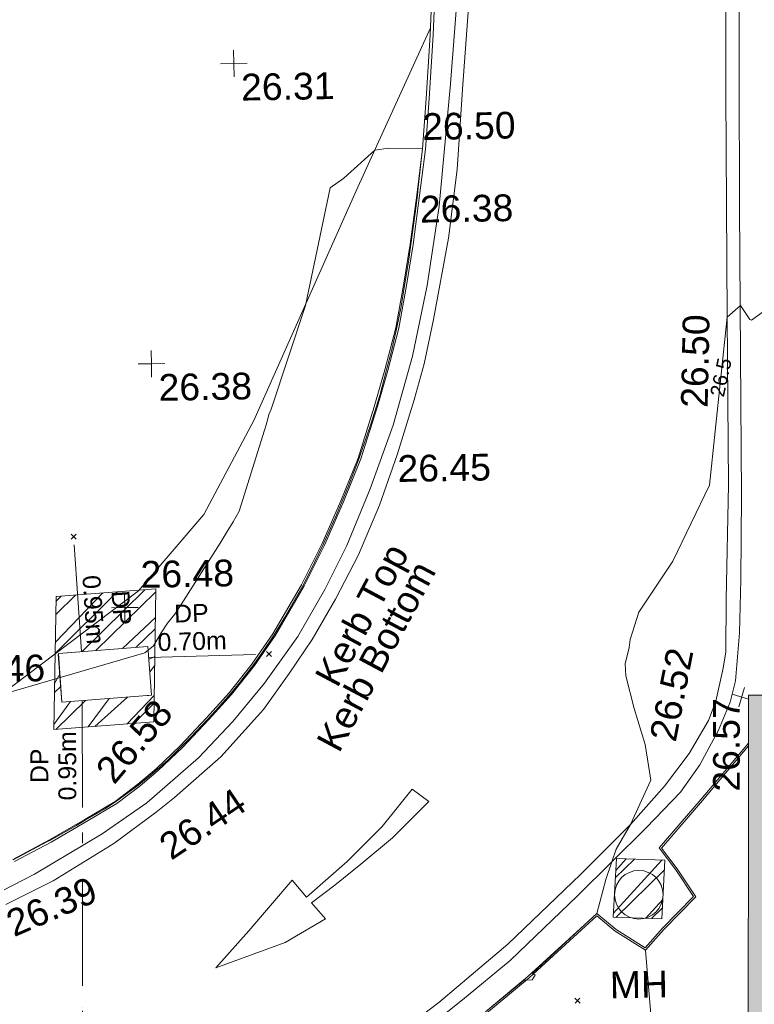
# Model space of a CAD drawing. Header units: millimetres. Extents: x -287732 to 520720, y -88450 to 287754.
# Tile 98 of 256: x -102887 to -92580, y 56187 to 69999. Entities that reach past the tile are written whole.
import ezdxf

# ---------------------------------------------------------------- set-up
doc = ezdxf.new("R2010")
doc.units = ezdxf.units.MM
for name, pattern in [('IMPORT-HIDDEN2 _3_', [4762.5, 3175, -1587.5]), ('IMPORT-UG_ELEC_STREET LIGHTING_QLB2 _2_', [2700, 1500, -300.0000000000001, 0, -250, 150, -300.0000000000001, 0, -200]), ('IMPORT-UG_WATER_QLB2 _2_', [2500, 1500, -300.0000000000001, 0, -50, 150, -300.0000000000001, 0, -200])]:
    doc.linetypes.add(name, pattern=pattern)
for name, color, linetype, lineweight, true_color in [('00_TOPO_EAVE', 7, 'Continuous', 9, 0x666666), ('00_TOPO_KERB_BOTTOM', 1, 'Continuous', 9, 0xff0000), ('00_TOPO_KERB_TOP', 7, 'Continuous', 9, 0xa500a5), ('00_TOPO_LEVEL_SPOT', 7, 'Continuous', 9, 0x666666), ('00_TOPO_ROAD_MARKING_ARROWS', 7, 'Continuous', 9, 0x999999), ('00_TOPO_ROAD_MARKING_YELLOW_CONTINUOUS', 40, 'Continuous', 9, 0xffbf00), ('00_TOPO_SERV_IC', 5, 'Continuous', 9, 0x0000ff), ('00_TOPO_SERV_MH', 7, 'Continuous', 9, 0x666666), ('00_UAV_BUILDING_OUTLINE', 5, 'Continuous', 9, 0x0000ff), ('00_UAV_FORM_LINES', 7, 'Continuous', 9, 0x666666), ('01_DTM_CONTOUR_MNR', 7, 'Continuous', 9, 0xa5a552), ('01_DTM_CONTOUR_MNR_LABELS', 7, 'Continuous', 9, 0xa5a552), ('12333-PUM-2D-U-0001-C01 - Rev2_REVIT IMPORT_dwg', 7, 'Continuous', 9, 0x767676), ('A_RHA_Line', 7, 'Continuous', 9, 0x00a600), ('PUM-CHAMBER EXTENTS', 6, 'IMPORT-HIDDEN2 _3_', 9, 0xff00ff), ('PUM-WATER-MH', 5, 'Continuous', 9, 0x0000ff), ('PUM-WATER-QLB2', 5, 'IMPORT-UG_WATER_QLB2 _2_', 9, 0x0000ff)]:
    doc.layers.add(name, color=color, linetype=linetype, lineweight=lineweight, true_color=true_color)
doc.layers.add('A_RHA_Detail', color=7, linetype='Continuous', lineweight=9)
doc.layers.add('GEN-TEXT', color=7, linetype='Continuous', lineweight=9)
doc.styles.add('Arial_1', font='arial.ttf', dxfattribs={"height": 250})
doc.styles.add('Swis721 Lt BT_1', font='swissl.ttf', dxfattribs={"height": 200})
doc.styles.add('Swis721 Lt BT_2', font='swissl.ttf', dxfattribs={"height": 375})
pattern_1 = [(45, (-533641079.65, -725615854.3560001), (-265.1650429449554, 265.1650429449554), []), (45, (-533640902.873, -725615854.3560001), (-265.1650429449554, 265.1650429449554), [])]

# ---------------------------------------------------------------- blocks, each defined once
blk = doc.blocks.new('12333-PUM-2D-U-0001-C01 - Rev2_REVIT IMPORT_dwg_MSL_Eaves_SYM_1-V36-Site Location Plan Proposed')
at = {"layer": '00_TOPO_EAVE', "color": 254, "true_color": 0xcccccc}
for p, q in [((250.8877005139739, -81.67861505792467), (-356.5791934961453, 116.0873754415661)), ((-116.0873754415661, -356.5791934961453), (116.0873754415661, 356.5791934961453))]:
    blk.add_line(p, q, dxfattribs=at)
blk = doc.blocks.new('12333-PUM-2D-U-0001-C01 - Rev2_REVIT IMPORT_dwg_MM-2077200-Site Location Plan Proposed')
at = {"layer": '00_TOPO_LEVEL_SPOT', "color": 254, "true_color": 0xcccccc, "flags": 128}
for points in [[(500.0000000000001, 0), (0, 0), (0, 500.0000000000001)], [(0, -500.0000000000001), (0, 0), (-500.0000000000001, 0)]]:
    blk.add_lwpolyline(points, dxfattribs=at)
blk = doc.blocks.new('12333-PUM-2D-U-0001-C01 - Rev2_REVIT IMPORT_dwg_MGS62954_T2_Galway_ITM_3d_Rev1-2077680-Site Location Plan Proposed')
at = {"layer": '00_TOPO_KERB_BOTTOM', "color": 254, "true_color": 0xcccccc, "flags": 128}
for points in [[(533806139.9401571, 725627456.8298599), (533806105.4253433, 725626886.4823211), (533806036.0703681, 725626001.4535981), (533805970.4993656, 725625293.4632512), (533805877.9852809, 725624642.3047088), (533805775.0031399, 725623958.9701371), (533805671.7624832, 725623382.3934113), (533805552.0495476, 725622787.5207478), (533805387.6586246, 725622197.920206), (533805229.3759183, 725621678.5365192), (533804988.608489, 725620963.9512194), (533804734.4973958, 725620365.0462211), (533804464.0374304, 725619772.1518586), (533804163.2856736, 725619196.2237427), (533803746.2951062, 725618512.5170188), (533803445.0265604, 725618090.80908), (533803116.5657475, 725617691.2545007), (533802790.6712066, 725617344.122499), (533802416.5643065, 725616957.4173282), (533802071.0469228, 725616642.7215978), (533801810.9507182, 725616430.3828051), (533801483.5203311, 725616187.7642671), (533801053.2982222, 725615944.0994401), (533800549.3773137, 725615664.7059472), (533800029.831859, 725615400.0981418)], [(533810355.3421755, 725616882.756071), (533809679.5505855, 725616105.4077476), (533809078.7236714, 725615433.309346), (533809304.9862095, 725615122.794795), (533809546.7832127, 725614743.2084477), (533809107.3599433, 725614308.0257427), (533808855.9365304, 725614037.766739), (533808454.7804726, 725614298.7392716), (533808186.3488716, 725614528.9717292), (533807953.923121, 725614320.9124221), (533807206.2010142, 725613664.2145764), (533806602.0339164, 725613176.8007493)]]:
    blk.add_lwpolyline(points, dxfattribs=at)
at = {"layer": '00_TOPO_KERB_TOP', "color": 254, "true_color": 0xcccccc, "flags": 128}
for points in [[(533806098.6311299, 725627458.4378293), (533806064.1407425, 725626888.4939319), (533805994.8281994, 725626004.0066792), (533805929.3559828, 725625297.0829521), (533805836.9789293, 725624646.8889029), (533805734.0882259, 725623964.1610618), (533805630.9945978, 725623388.4054582), (533805511.5998663, 725622795.114002), (533805347.6535088, 725622207.1079282), (533805189.6341551, 725621688.5883977), (533804949.440063, 725620975.704734), (533804696.0138569, 725620378.4139204), (533804426.1189581, 725619786.7582799), (533804126.3104803, 725619212.6365073), (533803710.5529168, 725618530.9514431), (533803410.6739064, 725618111.1885402), (533803083.6568386, 725617713.3901975), (533802758.7037123, 725617367.2609593), (533802385.5224333, 725616981.5125803), (533802041.4815199, 725616668.1616126), (533801782.7178325, 725616456.910668), (533801457.6052251, 725616216.0095526), (533801029.3322154, 725615973.4486365), (533800526.0701734, 725615694.4204448), (533800007.5183233, 725615430.3186886)], [(533810354.6483698, 725616843.7985234), (533809698.3311595, 725616088.8511543), (533809110.8705322, 725615431.7045794), (533809325.6813559, 725615136.9059488), (533809578.7475847, 725614739.6285461), (533809125.3411905, 725614290.5976573), (533808859.9289662, 725614005.3018593), (533808439.7390139, 725614278.6569135), (533808186.7015931, 725614495.6858587), (533807970.5331757, 725614302.1795413), (533807222.3285841, 725613645.0579461), (533806617.3242299, 725613156.9686595)]]:
    blk.add_lwpolyline(points, dxfattribs=at)
at = {"layer": '00_TOPO_ROAD_MARKING_ARROWS', "color": 254, "true_color": 0xcccccc, "flags": 128}
blk.add_lwpolyline([(533804190.0000002, 725614750.0000001), (533804380.0000001, 725614520.0000001), (533803810.0000002, 725614200.0000002), (533802830.0000001, 725613860), (533803300.0000001, 725614370.0000001), (533803920.0000001, 725615070.0000001), (533804120.0000001, 725614830.0000001), (533804700.0000001, 725615320.0000002), (533805200.0000001, 725615800.0000001), (533805630, 725616320.0000002), (533805860, 725616140), (533805340, 725615640), (533804890, 725615280.0000001), (533804520.0000001, 725614990)], close=True, dxfattribs=at)
at = {"layer": '00_TOPO_ROAD_MARKING_YELLOW_CONTINUOUS', "color": 254, "true_color": 0xcccccc, "flags": 128}
for points in [[(533806640, 725627590.0000001), (533806510, 725626190.0000002), (533806410.0000001, 725625000.0000001), (533806270.0000001, 725624040.0000001), (533806040.0000001, 725622900.0000001), (533805900.0000001, 725622280.0000001), (533805750, 725621780), (533805500, 725621010), (533805240.0000001, 725620310.0000002), (533804930.0000002, 725619620), (533804600.0000001, 725619000), (533804260, 725618440.0000002), (533803930.0000002, 725617970.0000001), (533803560.0000002, 725617470.0000001), (533802950.0000001, 725616820.0000002), (533802290.0000001, 725616260), (533802030.0000001, 725616060.0000001), (533801430.0000002, 725615630.0000001), (533800570.0000001, 725615120), (533799900.0000001, 725614800)], [(533806550.0000001, 725628440.0000002), (533806340, 725626200.0000004), (533806150.0000001, 725624490), (533805960.0000001, 725623380), (533805740.0000001, 725622390), (533805450.0000001, 725621430.0000002), (533805110.0000001, 725620540.0000001), (533804770.0000001, 725619750), (533804450.0000001, 725619140), (533804060.0000002, 725618490.0000001), (533803580.0000001, 725617840.0000001), (533803130.0000001, 725617310.0000002), (533802640, 725616810.0000002), (533801900.0000001, 725616190.0000002), (533801270.0000001, 725615770.0000001), (533800310.0000002, 725615220.0000002), (533799700.0000001, 725614920)], [(533810740, 725633680.0000002), (533810580.0000001, 725633310.0000002), (533810480, 725632960.0000001), (533810400.0000001, 725632540.0000001), (533810350.0000001, 725631970.0000001), (533810310.0000002, 725631430.0000002), (533810290.0000001, 725630760), (533810260, 725629910.0000001), (533810240, 725628350), (533810200.0000001, 725626010), (533810160.0000001, 725622860), (533810140.0000001, 725620510.0000001), (533810080.0000001, 725618900.0000001), (533810060.0000002, 725618170.0000001), (533810020.0000001, 725617940.0000002), (533809910.0000001, 725617480), (533809800.0000001, 725617210.0000001), (533809520.0000001, 725616750), (533809170.0000001, 725616300.0000001), (533808680.0000002, 725615770.0000001), (533807970.0000001, 725615080.0000001), (533806930.0000002, 725614120), (533805950.0000001, 725613320.0000001), (533805130.0000001, 725612720.0000001)], [(533810750.0000001, 725633060.0000001), (533810640, 725632660.0000001), (533810590, 725632380), (533810540.0000001, 725631750.0000001), (533810500.0000001, 725630750.0000001), (533810420.0000001, 725628360), (533810390.0000001, 725626270), (533810360, 725624400), (533810340, 725622330.0000001), (533810320.0000001, 725620350.0000001), (533810290.0000001, 725619180.0000002), (533810260, 725618430.0000001), (533810190.0000002, 725617760.0000001), (533810110, 725617460.0000001), (533809940.0000002, 725617070.0000002), (533809670.0000001, 725616590.0000002), (533809390.0000001, 725616210.0000002), (533808900.0000001, 725615720.0000001), (533807920.0000001, 725614780.0000001), (533806960.0000001, 725613890), (533806280.0000001, 725613350), (533805450.0000001, 725612710.0000001)]]:
    blk.add_lwpolyline(points, dxfattribs=at)
at = {"layer": '00_TOPO_SERV_IC', "color": 254, "true_color": 0xcccccc}
for p, q in [((533801955, 725618386.2000002), (533800697.7000001, 725618310.0000001)), ((533801993.1000001, 725617700.4), (533801955, 725618386.2000002)), ((533800735.8000002, 725617624.2000002), (533800697.7000001, 725618310.0000001)), ((533800735.8000002, 725617624.2000002), (533801993.1000001, 725617700.4))]:
    blk.add_line(p, q, dxfattribs=at)
at = {"layer": '00_TOPO_SERV_MH', "color": 254, "true_color": 0xcccccc}
blk.add_circle((533808781.6129928, 725614781.9098063), 340.9680204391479, dxfattribs=at)
at = {"layer": '00_UAV_FORM_LINES', "color": 254, "true_color": 0xcccccc, "flags": 128}
for points in [[(533795844.8815, 725616324.8595002), (533797958.8815001, 725616769.8595002), (533798972.8815001, 725617144.8595002), (533799875.8815001, 725617738.8595002), (533801838.8815001, 725619165.8595), (533802770.8815, 725620219.8595002), (533803496.8815001, 725621528.8595002), (533804988.8815001, 725624723.8595), (533806070.4695057, 725626993.0749533)], [(533806156.2705001, 725609553.1975001), (533806139.2704999, 725609113.1975002), (533806255.2705, 725608893.1975), (533806443.2704999, 725608780.1975), (533806663.2705001, 725608743.1975001), (533808495.2705001, 725609074.1975002), (533808713.2705001, 725609182.1975001), (533808904.2705001, 725609410.1975001), (533808976.2705, 725609618.1975002), (533808984.2705001, 725609995.1975), (533808974.2705, 725612256.1975001), (533808859.928966, 725614005.301859)]]:
    blk.add_lwpolyline(points, dxfattribs=at)
at = {"layer": '01_DTM_CONTOUR_MNR', "color": 254, "true_color": 0xcccccc, "flags": 128}
for points in [[(533799880, 725617740), (533801909.914125, 725618296.0734379), (533802034.8534694, 725618394.128913), (533802145.7172343, 725618571.8575853), (533802235.3913521, 725618704.4585694), (533802341.9065344, 725618831.133168), (533802434.1890168, 725618966.6411924), (533802993.5457043, 725619818.0933613), (533803095.9651719, 725619977.922924), (533803182.8592484, 725620113.0545322), (533803268.5982611, 725620261.3345709), (533803644.2159475, 725621391.7930505), (533803669.6369761, 725621465.6549402), (533803692.7610241, 725621548.2495645), (533803710.4542215, 725621607.3561463), (533803742.6926121, 725621683.3430934), (533804250.0000001, 725623130.0000001), (533804625.3864735, 725624772.0876467), (533804816.4639038, 725624906.8850267), (533805260.0000001, 725625290.0000001), (533805454.6526419, 725625314.7553817), (533805930.0000002, 725625300.0000001), (533805861.3543543, 725624755.1291292), (533805846.5934067, 725624648.3516484), (533805827.0454546, 725624501.0227274), (533805744.0559442, 725623960.0000001), (533805704.7211612, 725623715.6378918), (533805645.2898551, 725623386.1775364), (533805590.0000001, 725623090.0000001), (533805526.4518877, 725622795.8870282), (533805443.0952381, 725622465.4761907), (533805372.0310125, 725622204.4922471), (533805268.2456141, 725621848.9181288), (533805214.7311828, 725621683.8172042), (533805137.3262032, 725621448.315508), (533804964.0334796, 725620972.9832604), (533804808.0284554, 725620586.3516262), (533804716.0662123, 725620374.6445961), (533804633.0462185, 725620182.5560226), (533804445.0815852, 725619779.94561), (533804246.5966387, 725619389.2296921), (533804146.9665273, 725619204.3444909), (533803885.7459208, 725618760.0582751), (533803731.8722945, 725618519.063853), (533803551.3918068, 725618261.5861344), (533803430.0554401, 725618099.97228), (533803232.5083613, 725617852.943144), (533803101.4025975, 725617699.2987015), (533802889.649792, 725617467.1393898), (533802777.5641026, 725617352.4358975), (533802542.0512822, 725617107.1794873), (533802403.3796296, 725616971.0802469), (533802208.4244671, 725616787.0759964), (533802054.8361824, 725616655.1638176), (533801925.0000001, 725616550), (533801793.3516484, 725616446.6483519), (533801657.3809524, 725616349.6428572), (533801464.4202899, 725616213.3695652), (533801319.045982, 725616123.7387195), (533801034.5118343, 725615963.2322487), (533800908.9311741, 725615891.8097167), (533800531.6666666, 725615687.5), (533800491.5384616, 725615667.6923078), (533800011.9973545, 725615427.0039684)], [(533806602.5000001, 725613177.5), (533807150.0000001, 725613610.0000001), (533807264.1671585, 725613616.9124877), (533807307.8859989, 725613680.7636969), (533807270, 725613710.0000001), (533807950.8333335, 725614319.1666667), (533808190.0000002, 725614530), (533808322.3076183, 725615005.4309932), (533808410.0000001, 725615250.0000001), (533808476.1438225, 725615428.3140285), (533808680.0000002, 725615770.0000001), (533808977.9028106, 725616386.648094), (533808909.1861665, 725616887.9986811), (533808763.7340298, 725617395.6799086), (533808651.6115262, 725617855.9685165), (533808648.2487285, 725618022.9049296), (533808708.0903791, 725618250.4518951), (533808723.6519209, 725618365.9307334), (533808849.1331877, 725618743.8452553), (533809339.7651997, 725619451.7490873), (533809875.1461989, 725620510.0000001), (533810058.0744219, 725622019.1296735), (533810160.0000001, 725622860), (533810350.0000001, 725623020.0000001), (533810478.8105677, 725622823.0168436), (533810501.1956522, 725622813.5869566), (533810671.3281751, 725622930.9159535)]]:
    blk.add_lwpolyline(points, dxfattribs=at)
at = {"xscale": 0.375, "yscale": 0.375, "zscale": 0.375}
for name, p in [('12333-PUM-2D-U-0001-C01 - Rev2_REVIT IMPORT_dwg_MM-2077200-Site Location Plan Proposed', (533803304.423657, 725626540.0979731)), ('12333-PUM-2D-U-0001-C01 - Rev2_REVIT IMPORT_dwg_MM-2077200-Site Location Plan Proposed', (533802073.5037912, 725622349.1032761)), ('12333-PUM-2D-U-0001-C01 - Rev2_REVIT IMPORT_dwg_MM-2077200-Site Location Plan Proposed', (533801639.5816965, 725618934.8121763)), ('12333-PUM-2D-U-0001-C01 - Rev2_REVIT IMPORT_dwg_MSL_Eaves_SYM_1-V36-Site Location Plan Proposed', (533810272.2075884, 725617528.1383318))]:
    blk.add_blockref(name, p, dxfattribs=at)
at = {"layer": '00_TOPO_KERB_BOTTOM', "color": 251, "true_color": 0x666666, "insert": (533805878.0000001, 725624637.5296078), "char_height": 375, "width": 1495.902363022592, "attachment_point": 1, "line_spacing_factor": 1.005061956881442, "style": 'Swis721 Lt BT_2'}
blk.add_mtext('26.38', dxfattribs=at)
at = {"layer": '00_TOPO_KERB_BOTTOM', "color": 251, "true_color": 0x666666, "char_height": 375, "attachment_point": 1, "line_spacing_factor": 1.005061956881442, "style": 'Swis721 Lt BT_2'}
for s, insert, width, rotation in [('Kerb Bottom', (533804282.7940468, 725617012.5153646), 3414.456504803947, 60.90088169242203), ('26.39', (533799862.7192007, 725614684.937829), 1495.902363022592, 22.34733980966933)]:
    blk.add_mtext(s, dxfattribs=dict(at, insert=insert, width=width, rotation=rotation))
at = {"layer": '00_TOPO_KERB_TOP', "color": 251, "true_color": 0x666666, "insert": (533805929.4, 725625795.4925017), "char_height": 375, "width": 1495.902363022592, "attachment_point": 1, "line_spacing_factor": 1.005061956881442, "style": 'Swis721 Lt BT_2'}
blk.add_mtext('26.50', dxfattribs=at)
at = {"layer": '00_TOPO_KERB_TOP', "color": 251, "true_color": 0x666666, "char_height": 375, "attachment_point": 1, "line_spacing_factor": 1.005061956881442, "style": 'Swis721 Lt BT_2'}
for s, insert, width, rotation in [('Kerb Top', (533804275.7224284, 725617926.8279929), 2493.170605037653, 60.90088169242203), ('26.58', (533801165.7456414, 725616689.9407512), 1495.902363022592, 48.70920471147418)]:
    blk.add_mtext(s, dxfattribs=dict(at, insert=insert, width=width, rotation=rotation))
at = {"layer": '00_TOPO_LEVEL_SPOT', "char_height": 375, "width": 1495.902363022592, "attachment_point": 1, "line_spacing_factor": 1.005061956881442, "style": 'Swis721 Lt BT_2'}
for s, insert in [('26.31', (533803399.4808528, 725626392.7102245)), ('26.38', (533802168.5808529, 725622201.7102245)), ('26.48', (533801870.1160866, 725619583.5988736))]:
    blk.add_mtext(s, dxfattribs=dict(at, insert=insert))
at = {"layer": '00_TOPO_ROAD_MARKING_YELLOW_CONTINUOUS', "color": 251, "true_color": 0x666666, "char_height": 375, "width": 1495.902363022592, "attachment_point": 1, "line_spacing_factor": 1.005061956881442, "style": 'Swis721 Lt BT_2'}
for s, insert, rotation in [('26.50', (533809490.7836048, 725621605.6817048), 87.79604809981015), ('26.52', (533808968.834602, 725616980.2777616), 77.96613473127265), ('26.44', (533802025.2640841, 725615685.4372826), 32.91180385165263)]:
    blk.add_mtext(s, dxfattribs=dict(at, insert=insert, rotation=rotation))
at = {"layer": '00_TOPO_ROAD_MARKING_YELLOW_CONTINUOUS', "color": 251, "true_color": 0x666666, "insert": (533805500, 725621005.2296078), "char_height": 375, "width": 1495.902363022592, "attachment_point": 1, "line_spacing_factor": 1.005061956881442, "style": 'Swis721 Lt BT_2'}
blk.add_mtext('26.45', dxfattribs=at)
at = {"layer": '00_TOPO_SERV_IC', "color": 251, "true_color": 0x666666, "insert": (533799198.2309359, 725618297.6129621), "char_height": 375, "width": 1495.902363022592, "attachment_point": 1, "line_spacing_factor": 1.005061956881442, "style": 'Swis721 Lt BT_2'}
blk.add_mtext('26.46', dxfattribs=at)
at = {"layer": '00_TOPO_SERV_MH', "insert": (533808353.3795223, 725613711.1681628), "char_height": 375, "width": 949.779278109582, "attachment_point": 1, "line_spacing_factor": 1.005061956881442, "style": 'Swis721 Lt BT_2'}
blk.add_mtext('MH', dxfattribs=at)
at = {"layer": '00_UAV_BUILDING_OUTLINE', "color": 251, "true_color": 0x666666, "insert": (533809848.0412267, 725616209.3535074), "char_height": 375, "width": 1495.902363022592, "attachment_point": 1, "rotation": 88.97971161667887, "line_spacing_factor": 1.005061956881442, "style": 'Swis721 Lt BT_2'}
blk.add_mtext('26.57', dxfattribs=at)
at = {"layer": '01_DTM_CONTOUR_MNR_LABELS', "color": 251, "true_color": 0x666666, "insert": (533809961.1773871, 725622041.7124487), "char_height": 200, "width": 620.5117196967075, "attachment_point": 2, "rotation": 76.88085757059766, "line_spacing_factor": 1.005061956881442, "style": 'Swis721 Lt BT_1'}
blk.add_mtext('26.5', dxfattribs=at)
blk = doc.blocks.new('12333-PUM-2D-U-0001-C01 - Rev2_REVIT IMPORT_dwg-1620468-Site Location Plan Proposed')
at = {"layer": 'PUM-CHAMBER EXTENTS', "true_color": 0xffaaff}
h = blk.add_hatch(dxfattribs=at)
h.set_pattern_fill('FP_3', color=211, style=0, pattern_type=2)
h.set_pattern_definition(pattern_1)
h.paths.add_polyline_path([(159534.3501528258, 1388.643821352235), (160938.3501526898, 1470.643821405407), (161003.3501528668, 3334.64382134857), (159599.3501528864, 3252.643821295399)])
h.paths.add_polyline_path([(159656.1501529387, 1769.843821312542), (159618.0501528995, 2455.64382130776), (160875.3501528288, 2531.843821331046), (160913.4501529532, 1846.043821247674), (160863.3264442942, 1843.006020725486)])
h = blk.add_hatch(dxfattribs=at)
h.set_pattern_fill('FP_3', color=211, style=0, pattern_type=2)
h.set_pattern_definition(pattern_1)
h.paths.add_polyline_path([(168016.3501529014, -1416.356178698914), (168077.3501528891, -593.3561786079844), (167395.3501527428, -559.3561786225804), (167334.3501528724, -1382.356178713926)])
at = {"layer": 'GEN-TEXT', "color": 253, "true_color": 0xaaaaaa}
for p, q in [((159824.9948137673, 4052.288482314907), (159895.7054918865, 4122.999160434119)), ((159895.7054918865, 4052.288482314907), (159824.9948137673, 4122.999160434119)), ((162535.9948137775, 2359.288482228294), (162606.7054918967, 2429.999160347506)), ((162606.7054918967, 2359.288482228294), (162535.9948137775, 2429.999160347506)), ((166780.3501528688, -2578.176131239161), (166851.060830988, -2507.465453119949)), ((166851.060830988, -2578.176131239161), (166780.3501528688, -2507.465453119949))]:
    blk.add_line(p, q, dxfattribs=at)
at = {"layer": 'PUM-CHAMBER EXTENTS', "color": 211, "linetype": 'Continuous', "true_color": 0xffaaff, "flags": 128}
for points in [[(159534.3501528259, 1388.643821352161), (159599.3501528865, 3252.643821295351), (161003.3501528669, 3334.643821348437), (160938.35015269, 1470.643821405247)], [(168077.3501528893, -593.3561786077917), (168016.3501529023, -1416.356178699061), (167334.3501528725, -1382.356178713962), (167395.350152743, -559.3561786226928)]]:
    blk.add_lwpolyline(points, close=True, dxfattribs=at)
at = {"layer": 'PUM-WATER-MH', "color": 161, "true_color": 0xaaaaff}
for p, q in [((159653.3501528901, 1771.643821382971), (159617.3501529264, 2443.643821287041)), ((160874.3501529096, 1843.643821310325), (160855.850191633, 1842.552914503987))]:
    blk.add_line(p, q, dxfattribs=at)
at = {"layer": 'PUM-WATER-QLB2', "color": 161, "true_color": 0xaaaaff}
for p, q in [((159941.0674046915, 2475.220624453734), (159860.3501528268, 4087.643821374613)), ((160883.9663077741, 2376.75303280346), (162571.350152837, 2394.643821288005)), ((159941.6844324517, 1787.148929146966), (158614.7440623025, -79065.35467260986))]:
    blk.add_line(p, q, dxfattribs=at)
blk.add_blockref('12333-PUM-2D-U-0001-C01 - Rev2_REVIT IMPORT_dwg_MGS62954_T2_Galway_ITM_3d_Rev1-2077680-Site Location Plan Proposed', (-533641079.6498471, -725615854.3561786))
at = {"layer": 'PUM-WATER-QLB2', "char_height": 250, "width": 1160.025439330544, "attachment_point": 2, "line_spacing_factor": 0.9417779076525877, "style": 'Arial_1'}
for s, insert, rotation in [('DP\\P0.95m', (160639.5332041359, 3085.018722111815), 272.86581122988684), ('DP\\P0.70m', (161492.3400099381, 3110.908330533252), 0.6074659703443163), ('DP\\P0.95m', (159198.1580961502, 884.5487489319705), 89.05975381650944)]:
    blk.add_mtext(s, dxfattribs=dict(at, insert=insert, rotation=rotation))

msp = doc.modelspace()

# ---------------------------------------------------------------- hatches: boundary and pattern name
at = {"layer": 'A_RHA_Detail', "true_color": 0xc0c0c0}
h = msp.add_hatch(color=9, dxfattribs=at)
h.paths.add_polyline_path([(-80880.60083809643, -68502.79057078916), (-80400.865924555, -68483.41509113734), (-80400.865924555, -62984.64684185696), (-24474.85765177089, -63009.32043784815), (-24456.14471271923, -50840.30023858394), (-36622.55041039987, -50831.65104353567), (-36622.55041039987, -44228.57792613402), (-50959.0526582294, -44218.38599194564), (-50959.0526582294, -42573.78171514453), (-54563.9325804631, -42571.21897729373), (-54565.69773352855, -45054.17447474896), (-92408.82109321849, -45027.27149621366), (-92411.78875845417, -49201.74309222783), (-100061.9988811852, -49201.74309222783), (-100052.2214449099, -64852.82557838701), (-86120.90825229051, -64852.82557838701), (-86092.1662649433, -62957.90041523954), (-84861.10047608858, -62957.90041523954), (-84854.79052929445, -68240.109737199), (-80870.60226892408, -68240.10973722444)])
h.paths.add_polyline_path([(-137238.9269902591, -68461.9384092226), (-132719.7426408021, -68433.0633692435), (-132847.0731201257, -62850.04282283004), (-130454.6837966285, -62916.63108078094), (-130498.2830220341, -61355.85393642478), (-117581.136331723, -61423.42893438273), (-117492.3908565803, -49183.91309190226), (-125136.5200282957, -49178.47881952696), (-125133.572703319, -45032.61887136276), (-163007.1824077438, -45005.6942194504), (-163007.1824076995, -44090.2963411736), (-163123.8521269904, -44090.21339942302), (-163122.6389897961, -42383.75184302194), (-166563.8543419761, -42383.75184298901), (-166565.034908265, -44044.39824208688), (-193158.4656786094, -44025.49275805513), (-193195.152889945, -62863.65652504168), (-137269.7106414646, -62916.63108078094), (-137254.3708868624, -65679.90523788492)])
h.paths.add_polyline_path([(120310.9497607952, -32334.28230164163), (120312.4652266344, -31610.73011961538), (133451.2244789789, -31638.24899384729), (133469.2230092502, -19717.98315780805), (121295.7536929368, -19692.48606430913), (121319.8434528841, -8190.941560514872), (112277.0825930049, -8172.001674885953), (112263.1770823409, -14811.1234547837), (78285.85310969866, -14739.95861438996), (78292.82277619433, -8167.077575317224), (75241.99098605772, -8160.673431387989), (69355.76844233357, -8152.931592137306), (69353.6659720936, -9156.74635762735), (68372.60878945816, -9154.691552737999), (68372.60878945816, -13705.52853215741), (69333.7233474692, -13707.54156770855), (69325.07112547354, -16249.53369228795), (66623.4489111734, -16249.53369228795), (66619.79243935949, -17995.29925530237), (65989.07757494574, -17995.2992552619), (65985.44262772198, -19730.78799483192), (57152.23993377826, -19712.28702421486), (57127.42535098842, -31559.89463417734), (70277.87165424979, -31587.43801817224), (70277.87165431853, -32271.7414715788), (78263.96947909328, -32285.12944888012), (78266.62661740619, -31019.79372153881), (112335.8856506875, -31091.15111860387), (112335.8856506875, -32317.57330553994), (119781.4233959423, -32333.17321913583)])
h.paths.add_polyline_path([(7503.717409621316, -1791.439263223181), (15482.43097392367, -674.0213231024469), (15484.0826588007, 148.1327206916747), (56188.28042539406, 205.5276654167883), (56155.84326007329, 14338.3166313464), (18016.62665935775, 14236.48149539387), (17967.9025208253, 34313.18372071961), (21727.10644863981, 34324.0692624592), (21708.90974962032, 40608.10218321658), (18009.66447159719, 40608.10218321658), (17995.54603706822, 45483.75063442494), (9770.084204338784, 45420.6329473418), (3966.213879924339, 45446.76585222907), (3984.771235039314, 14176.56786832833), (1023.062455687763, 14176.56786837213), (-276.5134647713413, 14190.52623461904), (-231.6790044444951, 5968.135265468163), (-226.4491536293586, 193.7444677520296), (553.0869992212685, 183.4716499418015), (7477.609307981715, 143.2867586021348), (7488.638446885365, -674.0213231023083)])
h.paths.add_polyline_path([(77755.59663317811, 53.47451145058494), (77729.51881611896, 1699.844979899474), (94464.47132486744, 1659.976083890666), (94606.37913471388, 17991.390236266), (88810.4190114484, 18015.03260816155), (88799.89418497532, 14436.74271609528), (69413.88950349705, 14457.8773889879), (69377.35724448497, 99.62816357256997), (75241.99098605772, 67.32134432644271)])
h.paths.add_polyline_path([(61252.12079701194, 46453.95617366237), (105774.7348988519, 46472.68783506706), (105768.2642198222, 61852.61234306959), (92285.13876309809, 61852.61234306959), (92308.59670399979, 65784.30757140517), (96107.4668000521, 65767.60445243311), (96059.68081117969, 75209.20847378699), (101084.8427276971, 75071.88872764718), (104988.0046543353, 74765.36560406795), (108403.6894220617, 74363.8408943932), (112009.2703903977, 73787.25420861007), (115645.3524815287, 73049.69667206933), (116890.8108051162, 72761.69136252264), (120208.9929833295, 71893.18353872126), (120865.241739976, 71703.68484519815), (124135.6329506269, 70669.67317906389), (127435.6253142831, 69480.50055823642), (127820.4368670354, 69394.93141813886), (128274.3081769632, 69331.69585753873), (128731.8791144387, 69306.66104516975), (129189.9401488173, 69320.00258290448), (129645.2782985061, 69371.62688826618), (130094.6997111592, 69461.17185603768), (130535.0520071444, 69588.00939074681), (130963.246434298, 69751.24981927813), (131376.2795165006, 69949.74812590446), (131771.2541232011, 70182.11198903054), (132162.5575600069, 70460.5404660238), (132496.0921583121, 70741.69081113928), (132820.871367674, 71064.98072578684), (133117.4593294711, 71414.31364272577), (133383.77568926, 71787.23923950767), (133616.5473239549, 72178.5372844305), (133817.1647262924, 72590.54524898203), (133982.6025969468, 73017.89547513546), (134111.7005086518, 73457.59040801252), (134203.5529320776, 73906.54590458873), (134257.5155883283, 74361.61286216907), (134272.5462649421, 74819.5993153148), (134250.5259875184, 75277.29281745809), (134189.6227572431, 75731.48297747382), (134090.9274700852, 76178.98397757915), (133955.1324028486, 76616.65691993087), (133783.1900598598, 77041.43184345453), (133576.3064937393, 77450.32925647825), (133335.932843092, 77840.48103920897), (133063.7551572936, 78209.15055532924), (132761.6825665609, 78553.75185442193), (132431.8338935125, 78871.8678050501), (132076.5227905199, 79161.26705197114), (131698.2415080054, 79419.91966861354), (131299.6434187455, 79646.01139197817), (131093.5942456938, 79746.34209763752), (132146.0467355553, 83110.22226145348), (122787.7632953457, 86282.54285518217), (121604.3555412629, 82800.3591886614), (117095.9864227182, 83870.84033785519), (116841.9598400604, 83526.35449572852), (116120.5435466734, 91221.93611972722), (110237.7341284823, 91274.27491021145), (110194.3680786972, 90435.39030214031), (104988.0046543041, 90486.49901390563), (104973.2761846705, 94309.82427956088), (103746.1314668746, 94309.8242795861), (103839.9937121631, 122852.1474271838), (96365.09202306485, 122931.9599470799), (96350.3400238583, 123952.4168585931), (104555.5505249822, 123902.1925226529), (104607.3234458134, 120248.5396156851), (125502.5015002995, 120134.1933400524), (125662.0200253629, 137657.3796882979), (114479.5865733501, 137699.2256881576), (114382.306264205, 129149.9458158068), (104644.159003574, 129187.9975073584), (104577.9931702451, 126217.3903144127), (101184.4926406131, 126159.1566967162), (101264.6166812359, 135959.2655565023), (89967.23178808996, 135988.8856164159), (89927.63362986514, 125823.6463181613), (93630.53562302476, 125840.7948842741), (93580.65688892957, 122931.9599470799), (88697.38835376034, 122904.7310126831), (88679.3898954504, 95739.09143775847), (86378.25848996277, 95739.09143775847), (86378.18187189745, 96178.1008337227), (83279.50743284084, 96200.92083327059), (83273.62493422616, 95735.74732133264), (70169.67509619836, 95733.22421950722), (70166.26842742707, 96272.07409347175), (66674.99731294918, 96257.14073655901), (66654.74538556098, 95755.71092136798), (65784.77231079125, 95755.71092136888), (65887.65094984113, 117470.630565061), (53473.3427162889, 117487.9046429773), (53434.44066309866, 98570.46349063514), (40649.41626916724, 98570.46349063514), (40610.16711559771, 94406.01479078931), (38853.82372868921, 94410.36303440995), (38848.65589191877, 89463.65332729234), (40612.46601912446, 89518.45976927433), (40665.38257362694, 86257.73741128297), (38372.19584460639, 86305.72309285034), (38369.79374539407, 76901.0507917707), (50937.9512507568, 76944.40198294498), (50922.88567286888, 74598.78180889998), (56484.9061132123, 74588.85093771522), (56484.9061132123, 75194.85181995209), (92465.4037153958, 75233.0258166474), (92645.92783662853, 71766.64845094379), (89810.55521366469, 69362.83965827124), (85313.16173974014, 69360.94750420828), (85313.16173974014, 66907.4050808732), (75210.14498263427, 66903.15451589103), (75210.14498263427, 63815.70944550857), (70819.40014309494, 63815.70999200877), (70819.21601505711, 64253.35708059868), (69456.83415683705, 64253.35708059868), (69455.7195737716, 66901.99623166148), (61303.32856759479, 66898.5668068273), (61304.56054988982, 63970.32021231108), (70500.41048208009, 63970.32021219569), (70500.4088543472, 61852.59006207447), (61245.6438848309, 61848.69637488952), (61252.03558504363, 46656.49344428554)])
h.paths.add_polyline_path([(-17153.16561239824, 48569.32684293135), (-17153.16561224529, 60770.38083685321), (-29362.88357759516, 60774.70428694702), (-29362.88357759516, 67399.20394580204), (-43507.24466814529, 67405.01911303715), (-43488.5313307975, 69093.07334175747), (-45766.41866231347, 69109.32868388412), (-45794.3462003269, 67405.01911303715), (-47272.11273194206, 67404.2124544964), (-47272.44887633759, 66454.91798908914), (-86004.56386332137, 66468.63299519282), (-86006.66970787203, 60521.58362721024), (-92662.87722510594, 60521.58362721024), (-92665.2138765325, 50184.35611932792), (-79752.0168396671, 50179.78309939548), (-79752.016597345, 48591.4932381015), (-17157.7163123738, 48569.32845417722)])
h.paths.add_polyline_path([(-201056.4185878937, 48628.75479108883), (-138377.9751621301, 48634.64535779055), (-138377.9751621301, 50133.28201003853), (-125467.710581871, 50134.49626164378), (-125468.6909603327, 60566.1903686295), (-132186.8595614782, 60565.86652591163), (-132187.4203588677, 66533.0197876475), (-170643.3098734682, 66805.61809689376), (-170643.3098732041, 67738.78475848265), (-200340.0100486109, 67488.93693764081), (-200348.7171487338, 60827.78025104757), (-201057.5650552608, 60827.71357558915), (-201056.6510294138, 51102.04313372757)])
h.paths.add_polyline_path([(-240051.5126725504, 54769.19491160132), (-239444.490259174, 54811.10754483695), (-239186.5396223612, 54841.92927608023), (-238764.8191577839, 54940.98166103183), (-238382.4735933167, 55122.46891388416), (-237990.3402229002, 55354.87497234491), (-237269.2031023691, 55936.21515020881), (-237032.4836384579, 56225.56611516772), (-236793.0039602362, 56569.31473944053), (-236554.5880578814, 57004.26389721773), (-236432.7219585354, 57267.46508908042), (-236300.081527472, 57753.26238983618), (-236250.7285154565, 58017.17885684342), (-236235.6490609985, 58516.21786804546), (-236233.2538429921, 58987.85640053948), (-236213.7029795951, 59823.48083769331), (-236363.8287855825, 59820.86038205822), (-236634.0279869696, 60698.06075827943), (-236391.9547756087, 61432.19726339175), (-236225.4740089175, 61435.10319600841), (-236201.6036569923, 62637.68779596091), (-232563.5271750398, 62639.28734435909), (-232563.5271750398, 63049.03842404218), (-232732.1945866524, 63049.15302218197), (-232860.1521277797, 63457.95890274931), (-232731.606808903, 63914.24862697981), (-232560.8209656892, 63914.24862697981), (-232515.1276847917, 70598.00033009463), (-240628.6947849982, 70598.85496273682), (-240629.7923196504, 72350.98321577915), (-246412.6011212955, 72347.36085933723), (-246412.6011212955, 70616.45923936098), (-254449.5805725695, 70618.60952619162), (-254454.637144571, 70754.06491720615), (-254469.7140363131, 73191.66276250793), (-263883.2532625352, 73267.83063688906), (-263902.4181505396, 68260.74348553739), (-263714.8217520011, 68259.82096572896), (-263552.9672900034, 67819.65434396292), (-263719.0883117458, 67392.2068408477), (-263913.6298699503, 67392.20684284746), (-263956.7001913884, 58633.76423459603), (-260181.1963171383, 58611.22607638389), (-260192.3146983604, 56354.25111579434), (-257184.684388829, 56339.46086021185), (-257213.4419957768, 57092.93866021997), (-257338.5163846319, 57093.27331223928), (-257471.0109294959, 57531.74572308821), (-257338.5163845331, 58062.22513696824), (-257203.4956297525, 58064.06881289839), (-257173.5751889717, 58598.54056692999), (-256478.2273617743, 58575.27357994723), (-256478.2273617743, 58788.51859473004), (-256013.0091299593, 58911.92701534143), (-255397.0786664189, 58780.99767617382), (-255397.0786664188, 58595.982422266), (-243809.885361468, 58585.92793201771), (-243805.3570672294, 58352.04527760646), (-243740.939469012, 57884.52572680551), (-243619.0830608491, 57421.84877545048), (-243424.3877545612, 56943.65915412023), (-243247.1437899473, 56608.24157713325), (-243003.0710579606, 56249.99021479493), (-242732.2093200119, 55932.75703082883), (-242371.7230178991, 55603.12658811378), (-242141.255125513, 55424.88676767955), (-241804.9643037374, 55216.88439822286), (-241529.4640827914, 55077.02869055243), (-241100.6275144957, 54917.18295003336), (-240836.2134980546, 54840.82833176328), (-240453.4486195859, 54788.60784130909), (-240218.9578693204, 54777.28227442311)])
h.paths.add_polyline_path([(40276.69022552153, 59895.36417752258), (40328.62676029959, 69196.9439153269), (36588.99968785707, 69217.8245910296), (36619.46637569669, 74674.25962428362), (32264.36460078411, 74687.02318924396), (32233.48293867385, 69156.26826306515), (11916.69390495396, 69269.70959686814), (11966.66200111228, 78218.75165974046), (29087.509017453, 78123.15526808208), (29143.44567205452, 88141.1370047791), (15719.348796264, 88216.09212953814), (15732.60379610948, 90589.9978889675), (4594.294101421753, 90652.19003489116), (4525.129359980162, 78265.12250449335), (10096.76365553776, 78234.01258731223), (10077.43887221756, 74773.03821910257), (4547.641142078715, 74803.91453678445), (4465.579974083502, 60107.1600234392), (19125.89094760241, 60025.30234268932), (19139.86249374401, 62527.53804644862), (31738.59196305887, 62457.19146404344), (31724.55430858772, 59943.11609815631), (38369.79364225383, 59906.01157293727)])
h.paths.add_polyline_path([(-246083.0241259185, 72334.29150213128), (-246083.0594797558, 72334.30275087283), (-246208.2905500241, 72334.29150213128)])
h.paths.add_polyline_path([(-114575.3004830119, 112178.0758695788), (-114575.3246435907, 112178.0758695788), (-114707.2752166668, 115801.5811617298)])
h.paths.add_polyline_path([(-154699.9178765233, 101760.4080976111), (-114382.050333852, 101776.0542914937), (-114382.050333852, 106926.9360164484), (-113755.641395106, 106927.1792101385), (-113757.5507412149, 111847.2721531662), (-114431.6837526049, 111847.2721531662), (-114431.8097758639, 112178.0758695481), (-114575.3004830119, 112178.0758695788), (-114578.9984943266, 121707.2390833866), (-123056.9849702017, 121707.2390833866), (-123068.8201032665, 156452.7036899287), (-119381.2340625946, 156454.1348067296), (-119381.2340625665, 160165.8597952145), (-115501.031452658, 160167.3662801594), (-115503.3750945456, 166206.5793118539), (-132411.7987151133, 166599.6604729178), (-132411.8243278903, 166665.6603411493), (-135275.0124468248, 166664.5490317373), (-135275.0124468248, 166628.1883101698), (-135911.3205076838, 166628.1944502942), (-135911.3479256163, 166352.1604668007), (-152521.1633846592, 166345.7146753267), (-152518.3680955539, 159142.6836790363), (-150699.3133726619, 159117.9265656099), (-150758.5477087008, 122560.691203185), (-151059.2005266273, 122560.691203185), (-151061.0981347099, 121302.4374932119), (-154138.3148337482, 121372.6012653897), (-154138.3148337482, 121865.1834517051), (-154704.3888425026, 121867.2611370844), (-154688.5451973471, 119352.3937021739), (-154745.5933227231, 119352.3715636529), (-154745.5763474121, 118722.1532660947), (-160794.1544526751, 118748.7442832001), (-160794.1544526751, 119410.5425977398), (-163852.1622693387, 119422.408321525), (-163855.0715294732, 118762.2003111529), (-167568.6765459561, 118778.5256058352), (-166634.6619849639, 124395.1277019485), (-166930.050559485, 124500.0918161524), (-167568.6765459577, 124707.6250903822), (-168028.2173235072, 124841.3808647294), (-168630.5006276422, 124991.3056740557), (-169238.2056069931, 125117.4693074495), (-169850.3952285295, 125219.6772876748), (-170466.1255403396, 125297.7720169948), (-171089.11025998, 125351.8553033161), (-171704.4065937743, 125381.1774255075), (-172325.0479971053, 125386.3595015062), (-172782.2248668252, 125374.5832362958), (-173401.7764235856, 125337.4554476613), (-174109.844898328, 125263.4341236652), (-174634.1213722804, 125190.4100126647), (-175245.0145766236, 125080.719099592), (-176047.1958093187, 124895.7675260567), (-176665.4852587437, 124724.7228134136), (-177045.3001228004, 124609.1129151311), (-177631.5127792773, 124405.2077276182), (-176665.4852586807, 118818.5158794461), (-177558.9402083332, 118822.4435768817), (-177662.2853368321, 125263.4341236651), (-176365.3912351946, 126542.9270807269), (-159462.2970490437, 126319.910391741), (-157057.7396790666, 128609.0850976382), (-157060.6673204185, 136153.1661957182), (-158638.8016610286, 137740.2441626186), (-159352.3735831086, 137740.2441626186), (-161634.4140634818, 140201.1078539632), (-168727.9404945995, 140256.8191146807), (-171035.0401161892, 137942.8847305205), (-174184.1459014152, 137942.8847305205), (-176460.1167434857, 140292.2858551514), (-177341.6856934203, 140292.2858551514), (-177341.7113613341, 140358.4281613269), (-183428.5803825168, 140356.0660244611), (-185921.6385985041, 137917.4639994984), (-185921.6385985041, 131757.3091155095), (-186906.8767412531, 131756.9267733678), (-187725.3914540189, 130809.9989183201), (-187724.058890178, 127376.1828148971), (-186481.0281350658, 126304.5577463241), (-186479.4846754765, 122327.2959175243), (-185176.2828158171, 121059.4673825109), (-180304.1129154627, 121059.4673824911), (-180304.1136492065, 118802.0484409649), (-193555.3706955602, 118802.0484409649), (-193555.368699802, 133117.8341649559), (-192593.6442938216, 133118.2073819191), (-192593.6442938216, 134200.8158367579), (-192224.6284783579, 134200.9592041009), (-192225.5653014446, 136615.0101267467), (-192595.0012460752, 136615.0101267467), (-192595.4357332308, 137734.4745165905), (-193589.2709668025, 137734.4746851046), (-193589.2685988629, 147474.570583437), (-193163.2062206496, 147492.8644732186), (-192765.7252967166, 147531.087133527), (-192359.9383250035, 147589.5931622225), (-192199.8207947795, 147616.5827294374), (-191882.7548926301, 147682.9245600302), (-191568.5380070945, 147761.6632019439), (-191257.654638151, 147852.677242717), (-190828.6072909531, 148002.2045655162), (-190647.7999969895, 148070.9514233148), (-190349.7690789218, 148197.8750094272), (-190056.9509284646, 148336.4013817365), (-189769.797051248, 148486.3169427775), (-189405.3590254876, 148698.0567944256), (-189132.906026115, 148873.2749095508), (-188867.542109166, 149059.0543929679), (-188609.6764469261, 149255.1087866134), (-188354.9814055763, 149465.3525772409), (-188079.6339208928, 149713.879248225), (-187884.9836199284, 149901.8220103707), (-187545.928247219, 150265.8040604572), (-187446.29984479, 150378.3960832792), (-187241.3270201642, 150629.2310214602), (-187046.3599558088, 150887.9197697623), (-186861.6992771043, 151154.0634500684), (-186546.1373636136, 151669.829875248), (-186524.4196769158, 151707.0632450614), (-163675.2898318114, 151669.829875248), (-163687.5843045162, 148134.07679455), (-157303.6541541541, 148136.492106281), (-157303.6541541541, 155759.91501608), (-157557.4317586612, 155765.0384228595), (-157555.9168973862, 166678.0466575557), (-187009.2021991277, 166699.7464767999), (-187013.0952111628, 162054.4009359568), (-188707.17754695, 162044.5925187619), (-188705.9961892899, 155021.5333641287), (-188737.9999316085, 154650.5326604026), (-188799.0133969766, 154283.1866125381), (-188857.2045401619, 154035.4341107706), (-188966.1106131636, 153679.3368924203), (-189102.6200311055, 153332.8820747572), (-189265.8911675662, 152998.2056672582), (-189454.9174011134, 152677.371060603), (-189645.2484685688, 152421.3220123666), (-189916.9563410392, 152104.2450531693), (-190212.7041973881, 151809.4634871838), (-190530.6686598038, 151538.7947471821), (-190868.8893671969, 151293.9075915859), (-191225.281078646, 151076.3118324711), (-191597.6465194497, 150887.3490191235), (-192092.8415776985, 150682.5621956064), (-192519.2468154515, 150561.8451365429), (-192903.8930791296, 150482.240889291), (-193187.215491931, 150440.8868273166), (-193594.1866364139, 150407.1257787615), (-193594.5952989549, 151459.9895227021), (-205369.2399268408, 151455.4201247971), (-205354.4523517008, 113350.0822379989), (-207187.1580384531, 113349.3710182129), (-207184.3024929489, 105991.0636522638), (-205312.8748221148, 105991.1901500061), (-205311.2362476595, 101769.6553082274), (-175488.6451201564, 101781.2285901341), (-175488.6451201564, 110889.6985621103), (-154703.4627663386, 110897.5679794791), (-154700.2792295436, 102691.5597281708)])
h.paths.add_polyline_path([(193735.9435693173, 113047.8274774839), (208865.0938716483, 114991.0266430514), (208976.1154123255, 114126.6471160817), (216447.8967332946, 115086.3281915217), (216038.7305308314, 118271.9702413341), (232648.5073383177, 120405.3421626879), (233425.993615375, 114352.0734369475), (240632.2017567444, 115277.6440988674), (239854.8412683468, 121329.9334727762), (256406.8682407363, 123455.8879629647), (257091.7572256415, 118089.1198988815), (264572.2871227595, 119040.8180953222), (261877.8350555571, 138524.7609215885), (259178.7147038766, 138221.6086035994), (259197.3483655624, 137439.0084132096), (254686.1480587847, 136897.0007612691), (255412.6810205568, 131314.8303176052), (240852.7447969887, 129522.4514056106), (239771.0426543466, 137918.8519126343), (240649.5822431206, 138010.1984551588), (240062.3063116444, 142776.6750342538), (239165.7694642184, 142685.0143484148), (237630.9646614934, 151018.3171732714), (266172.8791088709, 154560.7889781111), (271297.1876944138, 142612.4006970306), (276531.7397502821, 144861.098714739), (274941.5029779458, 148527.9037281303), (302074.5307653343, 160134.9084326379), (300215.9323773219, 164320.1841173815), (301528.1613272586, 164907.0997989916), (300405.1237791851, 167477.8916353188), (299016.6944531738, 166945.7181824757), (295626.7488506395, 174518.754428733), (294333.0289184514, 177537.1551681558), (287288.8475947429, 174518.754428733), (289427.6893504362, 169661.0163463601), (272956.7816584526, 162557.1203578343), (271943.2187787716, 164897.4305293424), (267016.3118217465, 162764.0369715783), (268502.3094164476, 159357.0430143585), (265200.4029574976, 157946.4096681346), (226856.416695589, 153146.7821792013), (227510.3041274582, 148852.0205334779), (228280.9873165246, 141179.0007483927), (227302.3544112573, 141050.281300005), (227895.3788235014, 136433.1758633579), (228748.5501749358, 136523.8855003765), (229602.3077302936, 128023.7667641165), (217691.2359889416, 126493.8999679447), (217642.3600127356, 126874.433267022), (215138.5007311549, 126552.8357430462), (215194.9980427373, 126112.965074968), (215015.6132226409, 126089.924757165), (214840.9672575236, 127449.66446064), (192258.7012018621, 124549.1816390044), (193486.3576426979, 114991.0266430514)])
h.paths.add_polyline_path([(-78076.24187439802, 117605.5188722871), (-78076.23951902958, 117610.0871211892), (-78070.318122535, 129485.7330792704), (-74723.15926543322, 129478.385255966), (-74723.15926543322, 125435.7860624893), (-48015.64546086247, 125380.0246061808), (-47996.55031653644, 135872.5822179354), (-61198.15919578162, 135901.5630078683), (-74714.72264144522, 135923.5088764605), (-74723.6287602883, 131865.2975510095), (-78070.318122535, 131872.642169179), (-78062.97909487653, 149549.7689430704), (-58292.26570492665, 149541.5607197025), (-58292.26570491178, 148946.2407608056), (-37707.70924046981, 148937.6946533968), (-37703.30827430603, 159740.0672041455), (-44148.26955755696, 159742.7429641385), (-44148.26955755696, 162961.3319174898), (-49829.95437583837, 162961.3319174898), (-49830.92144130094, 160632.0129326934), (-78494.09026625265, 160643.9130440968), (-78494.09026625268, 161615.1537738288), (-78739.225852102, 161615.2555472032), (-78691.7919454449, 168187.9195488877), (-90844.57645036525, 168126.8149079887), (-90962.52567694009, 152686.7636277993), (-89064.97866809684, 152685.9758215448), (-89079.54115380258, 117610.0871211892), (-78374.80218507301, 117605.6428258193)])
h.paths.add_polyline_path([(69254.82576126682, 129235.9722870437), (69259.97086178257, 136167.789247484), (86068.0992678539, 136131.0235193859), (86008.66431381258, 164703.3084147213), (58789.63167882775, 164723.511581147), (58789.63167882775, 170119.2062865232), (54460.1632489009, 170122.4198087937), (54457.21717773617, 166153.279245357), (47042.2151650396, 166158.7829869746), (47041.10931533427, 164668.9097040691), (39173.27935198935, 164674.7495545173), (39172.83712618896, 164078.9539098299), (17014.87910992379, 164095.4005254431), (17002.38841206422, 147267.1142245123), (12659.63471563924, 147267.1142245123), (12653.60087534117, 139137.9291796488), (17031.41608901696, 139134.6797717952), (17024.5879174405, 129935.3194463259), (39191.34773726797, 129918.8662983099), (39191.34773726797, 129258.2867272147), (69014.0340609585, 129236.1510132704)])
h.paths.add_polyline_path([(39265.62356917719, 139467.8223435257), (33050.91021530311, 139484.1586867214), (33087.56357182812, 153427.9220784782), (39277.60130889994, 153411.6505991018), (39277.60130890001, 152830.3127277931), (43058.29603858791, 152820.3745823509), (43024.83899408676, 140092.5601633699), (39267.2657899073, 140092.5601633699)])
h.paths.add_polyline_path([(1979.548949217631, 189123.2414339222), (18699.10403225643, 189180.0465563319), (18678.46874730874, 195253.6675675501), (24349.02704561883, 195272.9334348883), (24334.96888372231, 199550.7690688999), (28829.78348974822, 199566.0403168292), (28798.3577216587, 208815.6446464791), (24334.949615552, 208806.151404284), (24333.90624841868, 209113.2475694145), (16811.59093053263, 209087.6903002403), (16806.58456499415, 208843.5909093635), (6772.293057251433, 208809.4991440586), (6797.166076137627, 201488.5780549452), (-8471.058649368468, 201436.7038490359), (-8471.058649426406, 200429.0172028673), (-11856.09020770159, 200417.5164702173), (-11823.72827009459, 190892.3684138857), (-7614.729360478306, 190906.6685966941), (-7614.729360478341, 190170.8290169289), (-4608.619189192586, 190169.2993656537), (-4608.238782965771, 190916.8832264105), (1973.379031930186, 190939.2444180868), (1977.122761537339, 189837.3456693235)])
h.paths.add_polyline_path([(-20506.22133143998, 190640.0286460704), (-20122.28942212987, 206347.1214480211), (-41550.34215551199, 207015.2557957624), (-41462.26177903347, 210449.6195896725), (-31391.41053372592, 210152.0276719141), (-31078.64493155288, 223862.5743669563), (-44305.08575743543, 224230.7972280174), (-44490.79956591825, 211865.5542346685), (-47510.12209648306, 211942.9901385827), (-47722.57925071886, 203659.0205614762), (-47076.06680548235, 203635.3001465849), (-47175.4684425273, 199531.9403872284), (-46801.21126120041, 199520.4703269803), (-46873.68175963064, 195478.5899481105), (-44600.40472248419, 195425.2559779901), (-44685.88459507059, 192243.2795180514), (-38073.99929115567, 192135.6564362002), (-38104.39995468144, 191126.972250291), (-21537.79264466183, 190668.5723412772)])
h.paths.add_polyline_path([(16801.02360973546, 195961.500137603), (9656.615133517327, 196015.1086063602), (9643.838150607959, 199513.9922857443), (11631.77992468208, 199485.8321209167), (11631.7920940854, 203322.2460456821), (16806.58456511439, 203391.4855728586), (16801.0407710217, 195984.4293109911)])
h.paths.add_polyline_path([(122084.9264926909, 200536.2570557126), (122088.1805162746, 206386.1947929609), (125211.1061638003, 206386.1947929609), (125211.1162733, 206645.8932837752), (126202.7098976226, 206645.8932838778), (126203.0204769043, 207041.0477229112), (130401.4034741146, 206979.0758390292), (130444.2691124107, 209883.280297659), (126202.8383603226, 209945.8832030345), (126203.0204769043, 214624.1281189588), (127364.791950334, 214624.1281190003), (127365.2106673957, 225380.2058567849), (126159.8599207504, 225380.2527798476), (126207.4133336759, 241475.3410923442), (119482.5411291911, 241495.8747898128), (119479.2041949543, 246182.0096278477), (109943.9121324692, 246175.2196735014), (109953.2702601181, 233033.381429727), (115000.5285021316, 233033.3814296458), (114999.579292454, 208653.4991933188), (112026.3032630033, 208653.4991933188), (112024.3519988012, 200538.6761891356), (122024.6079402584, 200536.2715596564)])
h.paths.add_polyline_path([(30087.05071580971, 200986.75440713), (38030.67179071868, 201028.6865660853), (38030.67179071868, 202922.9731660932), (38109.89531492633, 202923.3913649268), (38067.25569096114, 208827.6066631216), (38013.35839378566, 208827.6672237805), (38012.38630971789, 209012.5383931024), (30044.90685988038, 208970.480297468), (30076.83023715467, 202922.9203834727)])
h.paths.add_polyline_path([(195986.2599417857, 205661.5722736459), (202896.8751332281, 206052.0074670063), (202676.8862551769, 209945.7611691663), (195766.2710618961, 209555.3259759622)])
h.paths.add_polyline_path([(-91652.40581580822, 206392.6172135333), (-79454.24421187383, 206432.5105635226), (-79629.29258199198, 238245.6998510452), (-68904.21147484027, 238215.095164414), (-68918.55832832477, 246312.9061543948), (-68918.56040493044, 246314.0782553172), (-68756.515268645, 246312.9061543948), (-68755.20581930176, 246638.9786699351), (-79620.07671794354, 246651.3624133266), (-79606.5628449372, 247343.5411849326), (-82154.50636787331, 247318.0695596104), (-82154.50636787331, 247488.1275895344), (-91640.64698348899, 247472.5371040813), (-91638.72040628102, 246846.4753752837), (-131470.3702759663, 246641.42150215), (-131470.3702759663, 250159.5419305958), (-142857.1087886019, 250176.7939677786), (-142864.0554935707, 246220.0701029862), (-165118.8027587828, 246272.3986783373), (-165040.0492656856, 253907.936045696), (-178677.4727934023, 253929.5079730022), (-178699.5521575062, 238176.7234097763), (-138599.3373496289, 238209.4781454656), (-138548.4479938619, 206627.5237025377), (-126646.6702863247, 206572.2299428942), (-126666.6805510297, 234825.8818836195), (-124962.7180531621, 234825.9534805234), (-124969.0241559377, 234688.4891474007), (-91595.61129713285, 234664.3133306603), (-91650.87307429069, 207155.5994723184)])
h.paths.add_polyline_path([(142123.7078574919, 209113.5383730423), (152768.4446292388, 209127.3137314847), (152745.2992288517, 227012.63380935), (142100.5623961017, 226998.8584508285), (142121.8067345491, 210582.5602643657)])
h.paths.add_polyline_path([(168998.8561129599, 209274.9592350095), (169026.8416078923, 226860.3446540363), (161686.6780314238, 226876.6646907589), (161647.6783165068, 209291.3037608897), (168846.6177107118, 209275.2977201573)])
h.paths.add_polyline_path([(49761.46820719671, 218476.5678095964), (49794.00484360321, 223316.1680811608), (41274.07755982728, 223363.4010619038), (41273.58999769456, 223290.8795634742), (32187.30576796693, 223351.9666549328), (32202.10532419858, 225553.2987454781), (20081.83724695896, 225634.7833114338), (20035.26675877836, 218707.7438801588), (31566.33951793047, 218630.2204881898), (31566.12891731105, 218598.8950898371), (49750.1971391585, 218476.6435849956)])
h.paths.add_polyline_path([(162361.9830851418, 234154.05208666), (162366.6425722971, 241589.9129272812), (135261.102696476, 241630.986197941), (135249.088870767, 234197.8735112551), (160249.0277027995, 234157.4671671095)])
h.paths.add_polyline_path([(176458.8604389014, 246709.5724700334), (176516.2484477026, 252173.1529804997), (168884.2833866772, 252253.3171281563), (168934.86529241, 257068.9279575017), (164355.0504715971, 257117.0331241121), (164296.1746742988, 251511.808811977), (164416.8965511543, 251510.5407811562), (164367.8024342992, 246836.573754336), (171460.1142273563, 246762.0779818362)])

# ---------------------------------------------------------------- linework, layer by layer
at = {"layer": 'A_RHA_Line', "color": 7}
for p, q in [((-92662.87639050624, 60523.94058383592), (-92663.44442796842, 58919.76418960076)), ((-89281.79831055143, 60522.74334740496), (-92662.87639050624, 60523.94058383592)), ((-92663.44442796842, 58919.76418960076), (-92665.21387653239, 53922.72025110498))]:
    msp.add_line(p, q, dxfattribs=at)

# ---------------------------------------------------------------- block references
at = {"layer": '12333-PUM-2D-U-0001-C01 - Rev2_REVIT IMPORT_dwg', "color": 254, "linetype": 'IMPORT-UG_ELEC_STREET LIGHTING_QLB2 _2_', "true_color": 0xffd4d4, "rotation": 0.9999999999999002}
msp.add_blockref('12333-PUM-2D-U-0001-C01 - Rev2_REVIT IMPORT_dwg-1620468-Site Location Plan Proposed', (-261895.0770586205, 55869.5817132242), dxfattribs=at)

doc.saveas('drawing.dxf')
